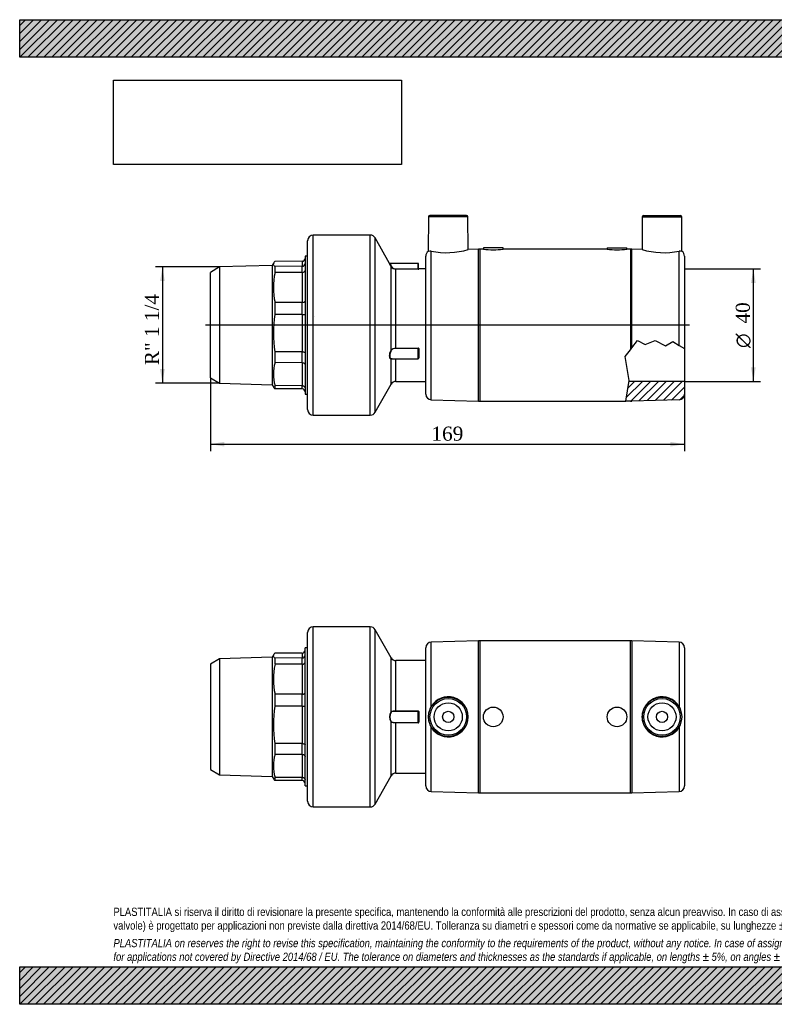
# Model space of a CAD drawing. Header units: millimetres. Extents: x 0 to 495, y 0 to 350.
# Tile 1 of 2: x 0 to 268, y 0 to 350. Entities that reach past the tile are written whole.
import ezdxf
from ezdxf.enums import TextEntityAlignment as Align
from ezdxf.lldxf.tags import DXFTag

# ---------------------------------------------------------------- set-up
doc = ezdxf.new("R2010")
doc.units = ezdxf.units.MM
doc.header["$LTSCALE"] = 1.666667
for name, color, linetype in [('Default', 7, 'Continuous'), ('DV3_Default', 7, 'Continuous'), ('IOM040C', 7, 'Continuous'), ('MP040C', 7, 'Continuous'), ('PARTE_PE_040', 7, 'Continuous')]:
    doc.layers.add(name, color=color, linetype=linetype)
doc.styles.add('SEACAD_Solid_Edge_ANSI1_Symbols', font='semeca1.ttf')
doc.styles.add('SEACAD_Times_New_Roman', font='times.ttf')
tags = doc.linetypes.add('CENTER2', pattern=[28.575, 19.05, -3.175, 3.175, -3.175]).pattern_tags.tags
tags[10:11] = [DXFTag(74, 4), DXFTag(75, 0), DXFTag(340, '0'), DXFTag(46, 0.0), DXFTag(50, 0.0), DXFTag(44, 0.0), DXFTag(45, 0.0)]
tags[8:9] = [DXFTag(74, 4), DXFTag(75, 0), DXFTag(340, '0'), DXFTag(46, 0.0), DXFTag(50, 0.0), DXFTag(44, 0.0), DXFTag(45, 0.0)]
tags[6:7] = [DXFTag(74, 4), DXFTag(75, 0), DXFTag(340, '0'), DXFTag(46, 0.0), DXFTag(50, 0.0), DXFTag(44, 0.0), DXFTag(45, 0.0)]
tags[4:5] = [DXFTag(74, 4), DXFTag(75, 0), DXFTag(340, '0'), DXFTag(46, 0.0), DXFTag(50, 0.0), DXFTag(44, 0.0), DXFTag(45, 0.0)]
doc.dimstyles.new('ANSImm', dxfattribs={"dimtxt": 5, "dimasz": 5, "dimexe": 2.5, "dimexo": 0, "dimgap": 1.25, "dimtad": 1, "dimdec": 0, "dimdsep": 46, "dimtxsty": 'SEACAD_Times_New_Roman', "dimblk1": '_SE_FILLED', "dimblk2": '_SE_FILLED', "dimsah": 1, "dimcen": 2.5, "dimazin": 0, "dimtfac": 0.85, "dimtdec": 3, "dimtofl": 0, "dimtmove": 0, "dimatfit": 3, "dimfxl": 1, "dimarcsym": 0})
picture_1 = doc.add_image_def('image1.jpg', size_in_pixel=(4302, 1260))

# ---------------------------------------------------------------- blocks, each defined once
blk = doc.blocks.new('SE')
at = {"layer": 'IOM040C', "color": 7, "linetype": 'Continuous'}
for p, q in [((101.49, 77.68), (101.49, 126.68)), ((102.39, 126.68), (101.49, 126.68)), ((71.09, 122.83), (67.79, 120.93)), ((89.79, 123.42), (71.09, 122.83)), ((71.09, 122.83), (71.09, 81.52)), ((90.32, 124.32), (89.79, 123.42)), ((89.79, 123.42), (89.79, 80.93)), ((100.5, 124.86), (90.78, 124.82)), ((100.5, 123.11), (90.78, 123.07)), ((90.78, 123.07), (90.78, 120.86)), ((100.5, 124.86), (100.5, 123.11)), ((100.5, 120.89), (100.5, 123.11)), ((67.79, 120.93), (67.79, 83.43)), ((100.5, 120.89), (90.78, 120.86)), ((100.5, 120.89), (100.5, 110.24)), ((100.5, 110.24), (90.78, 110.22)), ((90.78, 110.22), (90.78, 105.96)), ((100.5, 105.96), (100.5, 110.24)), ((100.5, 105.96), (90.78, 105.96)), ((100.5, 105.96), (100.5, 92.66)), ((90.78, 92.67), (90.78, 88.84)), ((100.5, 92.66), (90.78, 92.67)), ((100.5, 88.81), (100.5, 92.66)), ((100.5, 88.81), (90.78, 88.84)), ((100.5, 88.81), (100.5, 80.65)), ((67.79, 83.43), (71.09, 81.52)), ((71.09, 81.52), (89.79, 80.93)), ((89.79, 80.94), (90.32, 80.03)), ((90.78, 80.68), (90.78, 79.54)), ((100.5, 80.65), (90.78, 80.68)), ((100.5, 79.5), (100.5, 80.65)), ((100.5, 79.5), (90.78, 79.54)), ((101.49, 77.68), (102.39, 77.68))]:
    blk.add_line(p, q, dxfattribs=at)
for centre, radius, start, end in [((100.49, 125.86), 1.01, 270.562, 0.2974), ((100.51, 124.09), 0.986, 269.4447, 359.1898), ((114.91, 115.54), 24.7, 167.5726, 192.4274), ((128.62, 99.31), 38.42, 170.0416, 189.9584), ((100.73, 122.97), 17.02, 269.2258, 272.5792), ((104.87, 84.76), 14.66, 163.8484, 196.1516), ((100.49, 78.49), 1.01, 359.7026, 89.438)]:
    blk.add_arc(centre, radius, start, end, dxfattribs=at)
for points, knots in [([(90.78, 123.07), (90.4, 123.36), (90.2, 123.65), (90.2, 124.23), (90.4, 124.52), (90.78, 124.82)], [0, 0, 0, 0, 0.5, 0.5, 1, 1, 1, 1]), ([(100.5, 120.89), (100.63, 120.89), (100.76, 120.91), (101, 120.98), (101.11, 121.04), (101.3, 121.17), (101.37, 121.25), (101.47, 121.42), (101.49, 121.52), (101.49, 121.61)], [0, 0, 0, 0, 0.25, 0.25, 0.5, 0.5, 0.75, 0.75, 1, 1, 1, 1]), ([(100.5, 110.24), (100.63, 110.25), (100.76, 110.26), (101, 110.31), (101.11, 110.34), (101.3, 110.44), (101.37, 110.49), (101.47, 110.61), (101.49, 110.67), (101.49, 110.74)], [0, 0, 0, 0, 0.25, 0.25, 0.5, 0.5, 0.75, 0.75, 1, 1, 1, 1]), ([(100.5, 92.66), (100.63, 92.66), (100.76, 92.65), (101, 92.62), (101.11, 92.6), (101.3, 92.55), (101.37, 92.52), (101.47, 92.45), (101.49, 92.42), (101.49, 92.38)], [0, 0, 0, 0, 0.25, 0.25, 0.5, 0.5, 0.75, 0.75, 1, 1, 1, 1]), ([(100.5, 88.81), (100.63, 88.81), (100.76, 88.79), (101, 88.72), (101.11, 88.67), (101.3, 88.54), (101.37, 88.46), (101.47, 88.29), (101.49, 88.2), (101.49, 88.11)], [0, 0, 0, 0, 0.25, 0.25, 0.5, 0.5, 0.75, 0.75, 1, 1, 1, 1]), ([(100.5, 80.65), (100.63, 80.64), (100.76, 80.62), (101, 80.53), (101.11, 80.47), (101.3, 80.3), (101.37, 80.2), (101.47, 79.99), (101.49, 79.88), (101.49, 79.76)], [0, 0, 0, 0, 0.25, 0.25, 0.5, 0.5, 0.75, 0.75, 1, 1, 1, 1])]:
    blk.add_open_spline(points, degree=3, knots=knots, dxfattribs=at)
blk.add_open_spline([(90.31, 80.04), (90.41, 79.87), (90.57, 79.71), (90.78, 79.54)], degree=3, dxfattribs=at)
at = {"layer": 'MP040C', "color": 7, "linetype": 'Continuous'}
for p, q in [((144.39, 77.63), (144.39, 126.73)), ((163.13, 129.17), (146.34, 128.73)), ((146.34, 105.91), (146.34, 128.73)), ((163.13, 75.18), (163.13, 129.17)), ((163.66, 129.18), (163.66, 75.18)), ((217.13, 129.18), (163.66, 129.18)), ((217.13, 75.18), (217.13, 129.18)), ((217.66, 129.17), (217.66, 75.18)), ((234.45, 128.73), (217.66, 129.17)), ((234.45, 128.73), (234.45, 105.91)), ((236.39, 126.73), (236.39, 77.63)), ((146.34, 75.63), (146.34, 98.44)), ((234.45, 98.44), (234.45, 75.63)), ((146.34, 75.63), (163.13, 75.18)), ((163.66, 75.18), (217.13, 75.18)), ((217.66, 75.18), (234.45, 75.63))]:
    blk.add_line(p, q, dxfattribs=at)
for centre, radius in [((152.39, 102.18), 7), ((152.39, 102.18), 6.5), ((228.39, 102.18), 7), ((228.39, 102.18), 6.5), ((152.39, 102.18), 5), ((168.39, 102.18), 3.5), ((212.39, 102.18), 3.5), ((228.39, 102.18), 5), ((152.39, 102.18), 2), ((228.39, 102.18), 2)]:
    blk.add_circle(centre, radius, dxfattribs=at)
for centre, radius, start, end in [((146.39, 126.73), 2, 91.5074, 180), ((163.66, 109.18), 20, 90, 91.5074), ((217.13, 109.18), 20, 88.4926, 90), ((234.39, 126.73), 2, 0, 88.4926), ((152.39, 102.18), 7.11, 211.6714, 148.3286), ((228.4, 102.18), 7.11, 31.6714, 328.3286), ((152.39, 102.18), 7.11, 148.3236, 211.6764), ((228.4, 102.18), 7.11, 328.3236, 31.6764), ((146.39, 77.63), 2, 180, 268.4926), ((234.39, 77.63), 2, 271.5074, 0), ((163.66, 95.18), 20, 268.4926, 270), ((217.13, 95.18), 20, 270, 271.5074)]:
    blk.add_arc(centre, radius, start, end, dxfattribs=at)
at = {"layer": 'PARTE_PE_040', "color": 7, "linetype": 'Continuous'}
for p, q in [((104.39, 70.18), (104.39, 134.18)), ((124.65, 134.18), (104.39, 134.18)), ((124.65, 70.18), (124.65, 134.18)), ((126.39, 71.19), (126.39, 133.16)), ((132.05, 123.19), (126.39, 133.16)), ((102.39, 72.18), (102.39, 132.18)), ((132.05, 103.97), (132.05, 123.19)), ((133.79, 104.26), (133.79, 122.18)), ((144.39, 122.18), (133.79, 122.18)), ((133.79, 104.26), (141.69, 104.26)), ((133.79, 104.18), (133.79, 104.26)), ((141.69, 104.18), (133.79, 104.18)), ((141.69, 104.18), (141.69, 104.26)), ((141.69, 100.18), (141.69, 104.18)), ((141.79, 104.07), (141.79, 100.28)), ((141.89, 104.06), (141.89, 100.29)), ((132.05, 81.16), (132.05, 100.38)), ((133.79, 100.18), (141.69, 100.18)), ((133.79, 100.09), (133.79, 100.18)), ((141.69, 100.09), (133.79, 100.09)), ((133.79, 82.18), (133.79, 100.09)), ((141.69, 100.09), (141.69, 100.18)), ((126.39, 71.19), (132.05, 81.16)), ((133.79, 82.18), (144.39, 82.18)), ((104.39, 70.18), (124.65, 70.18))]:
    blk.add_line(p, q, dxfattribs=at)
for centre, radius, start, end in [((104.39, 132.18), 2, 90, 180), ((124.65, 132.18), 2, 29.5757, 90), ((133.79, 124.18), 2, 209.5757, 270), ((134.81, 102.18), 3.29, 146.9508, 213.0492), ((134.63, 102.18), 3.02, 145.4711, 214.5289), ((141.69, 104.06), 0.2, 359.9438, 89.9792), ((141.69, 104.07), 0.101, 359.5591, 89.6653), ((141.69, 100.29), 0.2, 270.0208, 0.0561), ((141.69, 100.28), 0.101, 270.3596, 0.416), ((133.79, 80.18), 2, 90, 150.4243), ((104.39, 72.18), 2, 180, 270), ((124.65, 72.18), 2, 270, 330.4243)]:
    blk.add_arc(centre, radius, start, end, dxfattribs=at)
for centre, major_axis, ratio, start_param, end_param in [((132.14, 103.97), (-0.0748, 0.0664), 0.777976, 0.899009, 2.17528), ((141.89, 104.07), (-0.1, 0), 0.094367, 0, 1.570796), ((132.14, 100.38), (-0.0748, -0.0664), 0.777976, 4.107905, 5.384177), ((141.89, 100.28), (-0.1, 0), 0.094367, 4.712389, 6.283185)]:
    blk.add_ellipse(centre, major_axis=major_axis, ratio=ratio, start_param=start_param, end_param=end_param, dxfattribs=at)
for points in [[(132.05, 103.97), (132.13, 104.05), (132.23, 104.11), (132.47, 104.2), (132.61, 104.22), (132.92, 104.25), (133.08, 104.26), (133.43, 104.26), (133.61, 104.26), (133.79, 104.26)], [(133.79, 104.18), (133.62, 104.18), (133.45, 104.17), (133.13, 104.17), (132.97, 104.16), (132.68, 104.13), (132.54, 104.11), (132.31, 104.03), (132.21, 103.97), (132.14, 103.89)], [(133.79, 100.09), (133.61, 100.09), (133.43, 100.09), (133.08, 100.1), (132.91, 100.1), (132.61, 100.13), (132.47, 100.16), (132.23, 100.24), (132.13, 100.3), (132.05, 100.38)], [(132.14, 100.47), (132.21, 100.39), (132.31, 100.33), (132.54, 100.25), (132.67, 100.22), (132.97, 100.19), (133.12, 100.19), (133.45, 100.18), (133.62, 100.18), (133.79, 100.18)]]:
    blk.add_open_spline(points, degree=3, knots=[0, 0, 0, 0, 0.25, 0.25, 0.5, 0.5, 0.75, 0.75, 1, 1, 1, 1], dxfattribs=at)
blk = doc.blocks.new('SE2')
at = {"layer": 'MP040C', "linetype": 'Continuous'}
h = blk.add_hatch(dxfattribs=at)
h.set_pattern_fill('LINE', scale=0.62992, angle=45, style=0)
edge = h.paths.add_edge_path()
edge.add_line((215.56, 214.43), (217.13, 214.43))
edge.add_arc((217.13, 234.43), 20, 270, 271.5074)
edge.add_line((217.66, 214.44), (234.45, 214.88))
edge.add_arc((234.39, 216.88), 2, 271.5074, 360)
edge.add_line((236.39, 216.88), (236.39, 221.43))
edge.add_line((236.39, 221.43), (216.67, 221.43))
edge.add_line((216.67, 221.43), (215.56, 214.43))
at = {"layer": 'DV3_Default', "color": 7, "linetype": 'CENTER2'}
blk.add_line((238.14, 241.43), (66.04, 241.43), dxfattribs=at)
at = {"layer": 'IOM040C', "color": 7, "linetype": 'Continuous'}
for p, q in [((89.79, 262.67), (71.09, 262.09)), ((90.31, 263.57), (89.79, 262.67)), ((89.79, 262.67), (89.79, 220.19)), ((100.5, 264.11), (90.78, 264.07)), ((100.5, 264.11), (100.5, 262.36)), ((101.49, 265.93), (101.49, 216.93)), ((102.39, 265.93), (101.49, 265.93)), ((71.09, 262.09), (67.79, 260.18)), ((67.79, 222.68), (67.79, 260.18)), ((71.09, 262.09), (71.09, 220.78)), ((100.5, 262.36), (90.78, 262.32)), ((90.78, 262.32), (90.78, 260.11)), ((100.5, 260.14), (90.78, 260.11)), ((100.5, 260.14), (100.5, 262.36)), ((100.5, 260.14), (100.5, 249.5)), ((100.5, 249.5), (90.78, 249.48)), ((90.78, 249.48), (90.78, 245.21)), ((100.5, 245.21), (100.5, 249.5)), ((100.5, 245.21), (90.78, 245.21)), ((100.5, 245.21), (100.5, 231.91)), ((100.5, 231.91), (90.78, 231.92)), ((90.78, 231.92), (90.78, 228.1)), ((100.5, 228.07), (100.5, 231.91)), ((100.5, 228.07), (90.78, 228.1)), ((100.5, 228.07), (100.5, 219.9)), ((67.79, 222.68), (71.09, 220.78)), ((71.09, 220.78), (89.79, 220.19)), ((89.79, 220.19), (90.31, 219.29)), ((100.5, 219.9), (90.78, 219.94)), ((90.78, 219.94), (90.78, 218.79)), ((100.5, 218.75), (90.78, 218.79)), ((100.5, 218.75), (100.5, 219.9)), ((101.49, 216.93), (102.39, 216.93))]:
    blk.add_line(p, q, dxfattribs=at)
for centre, radius, start, end in [((100.49, 265.12), 1.01, 270.5635, 0.296), ((100.51, 263.35), 0.986, 269.4418, 359.1928), ((114.91, 254.79), 24.7, 167.5726, 192.4274), ((128.62, 238.57), 38.42, 170.0416, 189.9584), ((100.73, 261.87), 16.66, 269.19, 272.6151), ((104.87, 224.02), 14.66, 163.8484, 196.1516), ((100.49, 217.74), 1.01, 359.704, 89.4365)]:
    blk.add_arc(centre, radius, start, end, dxfattribs=at)
for points in [[(90.78, 262.32), (90.4, 262.61), (90.2, 262.9), (90.2, 263.48), (90.4, 263.78), (90.78, 264.07)], [(100.5, 260.14), (100.76, 260.14), (101.02, 260.22), (101.39, 260.49), (101.49, 260.68), (101.49, 260.87)], [(100.5, 249.5), (100.76, 249.5), (101.02, 249.55), (101.39, 249.73), (101.49, 249.86), (101.49, 249.99)], [(100.5, 231.91), (100.76, 231.91), (101.02, 231.88), (101.39, 231.78), (101.49, 231.7), (101.49, 231.63)], [(100.5, 228.07), (100.76, 228.06), (101.02, 227.99), (101.39, 227.73), (101.49, 227.54), (101.49, 227.36)], [(100.5, 219.9), (100.76, 219.9), (101.02, 219.8), (101.39, 219.47), (101.49, 219.24), (101.49, 219.02)]]:
    blk.add_open_spline(points, degree=3, knots=[0, 0, 0, 0, 0.5, 0.5, 1, 1, 1, 1], dxfattribs=at)
blk.add_open_spline([(90.31, 219.29), (90.41, 219.13), (90.57, 218.96), (90.78, 218.79)], degree=3, dxfattribs=at)
at = {"layer": 'MP040C', "color": 7, "linetype": 'Continuous'}
for p, q in [((158.9, 280.43), (145.89, 280.43)), ((221.89, 280.43), (234.9, 280.43)), ((145.39, 279.94), (145.28, 267.65)), ((159.4, 279.94), (145.39, 279.94)), ((159.5, 268.33), (159.4, 279.94)), ((221.39, 279.94), (221.29, 268.33)), ((221.39, 279.94), (235.4, 279.94)), ((235.5, 267.65), (235.4, 279.94)), ((146.34, 214.88), (146.34, 267.72)), ((163.13, 268.42), (159.5, 268.33)), ((163.13, 214.44), (163.13, 268.42)), ((163.66, 268.43), (163.66, 214.43)), ((164.9, 268.43), (163.66, 268.43)), ((171.89, 268.93), (164.89, 268.93)), ((164.89, 268.93), (164.89, 268.43)), ((171.89, 268.43), (171.89, 268.93)), ((208.9, 268.43), (171.89, 268.43)), ((208.89, 268.93), (215.89, 268.93)), ((208.89, 268.93), (208.89, 268.43)), ((215.89, 268.43), (215.89, 268.93)), ((217.13, 268.43), (215.89, 268.43)), ((217.13, 268.43), (217.13, 232.68)), ((217.66, 233.36), (217.66, 268.42)), ((221.29, 268.33), (217.66, 268.42)), ((234.45, 234.24), (234.45, 267.72)), ((144.39, 216.88), (144.39, 265.98)), ((236.39, 265.98), (236.39, 233.08)), ((217.66, 233.36), (219.68, 235.99)), ((219.68, 235.99), (222.4, 234.6)), ((222.4, 234.6), (225.93, 235.99)), ((225.93, 235.99), (229.6, 234.08)), ((229.6, 234.08), (232.21, 235.57)), ((232.21, 235.57), (234.45, 234.24)), ((215.25, 230.26), (217.13, 232.68)), ((217.13, 232.68), (217.66, 233.36)), ((234.45, 234.24), (236.39, 233.08)), ((236.39, 233.08), (236.39, 221.43)), ((216.72, 221.73), (215.25, 230.26)), ((215.56, 214.43), (216.72, 221.73)), ((236.39, 221.43), (216.67, 221.43)), ((236.39, 221.43), (236.39, 216.88)), ((146.34, 214.88), (163.13, 214.44)), ((163.66, 214.43), (215.56, 214.43)), ((217.13, 214.43), (215.56, 214.43)), ((234.45, 214.88), (217.66, 214.44))]:
    blk.add_line(p, q, dxfattribs=at)
for centre, radius, start, end in [((145.89, 279.93), 0.5, 90, 179.5), ((158.9, 279.93), 0.5, 0.5, 90), ((221.89, 279.93), 0.5, 90, 179.5), ((234.9, 279.93), 0.5, 0.5, 90), ((146.39, 265.98), 2, 123.7356, 180), ((145.93, 265.96), 1.81, 76.8446, 111.0426), ((151.72, 293.8), 26.63, 258.3337, 286.9742), ((163.66, 248.43), 20, 90, 91.5074), ((168.39, 295.21), 27.01, 262.5535, 277.4465), ((212.39, 295.21), 27.01, 262.5535, 277.4465), ((217.13, 248.43), 20, 88.4926, 90), ((229.06, 293.81), 26.64, 253.0344, 281.6577), ((234.86, 265.96), 1.81, 68.9574, 103.1554), ((234.39, 265.98), 2, 0, 56.2637), ((146.39, 216.88), 2, 180, 268.4926), ((163.66, 234.43), 20, 268.4926, 270), ((217.13, 234.43), 20, 270, 271.5074), ((234.39, 216.88), 2, 271.5074, 0)]:
    blk.add_arc(centre, radius, start, end, dxfattribs=at)
at = {"layer": 'PARTE_PE_040', "color": 7, "linetype": 'Continuous'}
for p, q in [((104.39, 209.43), (104.39, 273.43)), ((124.65, 273.43), (104.39, 273.43)), ((124.65, 209.43), (124.65, 273.43)), ((102.39, 211.43), (102.39, 271.43)), ((126.39, 210.44), (126.39, 272.42)), ((131.52, 263.38), (126.39, 272.42)), ((141.69, 263.33), (131.61, 263.33)), ((141.69, 261.42), (141.69, 263.33)), ((141.79, 261.44), (141.79, 263.23)), ((132.05, 232.52), (132.05, 262.37)), ((133.79, 261.42), (141.69, 261.42)), ((133.79, 261.32), (133.79, 261.42)), ((141.69, 261.32), (133.79, 261.32)), ((133.79, 233.29), (133.79, 261.32)), ((141.69, 261.32), (141.69, 261.42)), ((141.89, 261.34), (141.89, 261.43)), ((144.39, 261.43), (141.89, 261.43)), ((133.79, 233.29), (141.69, 233.29)), ((133.79, 233.17), (133.79, 233.29)), ((141.69, 233.17), (133.79, 233.17)), ((141.69, 233.17), (141.69, 233.29)), ((141.69, 229.48), (141.69, 233.17)), ((141.79, 233.07), (141.79, 229.58)), ((141.89, 233.11), (141.89, 229.84)), ((132.05, 220.42), (132.05, 229.41)), ((132.16, 229.48), (141.69, 229.48)), ((133.79, 221.43), (133.79, 229.48)), ((133.79, 221.43), (144.39, 221.43)), ((126.39, 210.44), (132.05, 220.42)), ((104.39, 209.43), (124.65, 209.43))]:
    blk.add_line(p, q, dxfattribs=at)
for centre, radius, start, end in [((104.39, 271.43), 2, 90, 180), ((124.65, 271.43), 2, 29.5757, 90), ((131.61, 263.43), 0.1, 207.1735, 270.3545), ((141.69, 263.23), 0.1, 0, 90), ((133.79, 263.29), 1.97, 207.9269, 270.059), ((133.77, 263.3), 1.88, 209.7328, 270.5937), ((141.89, 261.53), 0.1, 180, 270), ((104.79, 2724.35), 2479.92, 269.99985, 270), ((141.7, 233.1), 0.192, 2.6131, 92.3334), ((141.69, 233.07), 0.0999, 359.9245, 90.0829), ((141.69, 229.58), 0.1, 270, 0), ((133.79, 219.43), 2, 90, 150.4243), ((104.39, 211.43), 2, 180, 270), ((124.65, 211.43), 2, 270, 330.4243)]:
    blk.add_arc(centre, radius, start, end, dxfattribs=at)
for centre, major_axis, ratio, start_param, end_param in [((132.14, 262.42), (-0.0881, -0.0473), 0.469831, 0.047739, 1.32401), ((141.89, 261.44), (-0.1, 0), 0.995537, 0, 1.570796), ((132.14, 232.5), (-0.0886, 0.0464), 0.438832, 0.520601, 1.796873), ((141.89, 233.07), (-0.1, 0), 0.416044, 4.712389, 6.283185), ((132.14, 229.38), (0.0043, 0.0999), 0.908663, 0.047182, 1.323453), ((141.89, 229.78), (-0.1, 0), 0.579493, 4.712389, 6.283185)]:
    blk.add_ellipse(centre, major_axis=major_axis, ratio=ratio, start_param=start_param, end_param=end_param, dxfattribs=at)
for points, knots in [([(132.05, 262.37), (131.9, 262.66), (131.76, 262.92), (131.57, 263.28), (131.52, 263.38), (131.52, 263.38)], [0, 0, 0, 0, 0.25, 0.25, 0.4992317, 0.4992317, 0.4992317, 0.4992317]), ([(131.61, 263.33), (131.61, 263.33), (131.66, 263.23), (131.85, 262.89), (131.98, 262.64), (132.14, 262.36)], [0.5007721, 0.5007721, 0.5007721, 0.5007721, 0.75, 0.75, 1, 1, 1, 1]), ([(141.69, 261.42), (141.7, 261.42), (141.71, 261.42), (141.71, 261.42), (141.72, 261.42), (141.74, 261.42), (141.74, 261.42), (141.75, 261.42), (141.76, 261.42), (141.77, 261.43), (141.78, 261.43), (141.78, 261.43), (141.79, 261.43), (141.79, 261.44), (141.79, 261.44), (141.79, 261.44)], [0, 0, 0, 0, 0.13049, 0.13049, 0.13049, 0.342558, 0.342558, 0.342558, 0.558838, 0.558838, 0.558838, 0.778588, 0.778588, 0.778588, 1, 1, 1, 1]), ([(141.69, 261.32), (141.75, 261.32), (141.8, 261.32), (141.87, 261.33), (141.89, 261.34), (141.89, 261.34)], [0, 0, 0, 0, 0.5, 0.5, 1, 1, 1, 1]), ([(132.05, 229.41), (131.9, 229.42), (131.76, 229.51), (131.57, 229.87), (131.52, 230.13), (131.52, 230.78), (131.58, 231.16), (131.76, 231.87), (131.9, 232.22), (132.05, 232.52)], [0, 0, 0, 0, 0.25, 0.25, 0.5, 0.5, 0.75, 0.75, 1, 1, 1, 1]), ([(132.14, 232.45), (131.98, 232.16), (131.85, 231.83), (131.66, 231.15), (131.61, 230.8), (131.61, 230.17), (131.66, 229.92), (131.85, 229.57), (131.98, 229.49), (132.14, 229.48)], [0, 0, 0, 0, 0.25, 0.25, 0.5, 0.5, 0.75, 0.75, 1, 1, 1, 1]), ([(132.05, 232.52), (132.21, 232.8), (132.46, 233), (133.07, 233.24), (133.43, 233.29), (133.79, 233.29)], [0, 0, 0, 0, 0.5, 0.5, 1, 1, 1, 1]), ([(133.79, 233.17), (133.45, 233.17), (133.11, 233.12), (132.53, 232.9), (132.29, 232.72), (132.14, 232.45)], [0, 0, 0, 0, 0.5, 0.5, 1, 1, 1, 1]), ([(141.79, 229.7), (141.81, 229.71), (141.82, 229.72), (141.87, 229.76), (141.89, 229.8), (141.89, 229.84)], [0.3330433, 0.3330433, 0.3330433, 0.3330433, 0.5, 0.5, 1, 1, 1, 1])]:
    blk.add_open_spline(points, degree=3, knots=knots, dxfattribs=at)
for points in [[(132.44, 229.48), (132.28, 229.44), (132.15, 229.41), (132.05, 229.41)], [(132.14, 229.48), (132.15, 229.48), (132.15, 229.48), (132.16, 229.48)]]:
    blk.add_open_spline(points, degree=3, dxfattribs=at)
blk = doc.blocks.new('GDimGGroup')
at = {"layer": 'Default', "linetype": 'Continuous'}
for points in [[(261.71, 256.43), (260.87, 261.43), (260.04, 256.43)], [(261.71, 226.43), (260.04, 226.43), (260.87, 221.43)]]:
    blk.add_hatch(color=7, dxfattribs=at).paths.add_polyline_path(points)
at = {"layer": 'Default', "color": 7, "linetype": 'Continuous'}
for p, q in [((236.39, 261.43), (263.37, 261.43)), ((260.87, 221.43), (260.87, 261.43)), ((236.39, 221.43), (263.37, 221.43))]:
    blk.add_line(p, q, dxfattribs=at)
for s, style, p in [('40', 'SEACAD_Times_New_Roman', (254.62, 241.99)), ('O', 'SEACAD_Solid_Edge_ANSI1_Symbols', (254.62, 233.29))]:
    blk.add_text(s, height=5, rotation=90, dxfattribs=dict(at, style=style)).set_placement(p, align=Align.TOP_LEFT)
blk = doc.blocks.new('DMBLK13')
at = {"layer": 'Default', "linetype": 'Continuous'}
for points in [[(72.79, 198.27), (72.79, 199.94), (67.79, 199.11)], [(231.39, 198.27), (236.39, 199.11), (231.39, 199.94)]]:
    blk.add_hatch(color=7, dxfattribs=at).paths.add_polyline_path(points)
at = {"layer": 'Default', "color": 7, "linetype": 'Continuous'}
for p, q in [((67.79, 222.68), (67.79, 196.61)), ((236.39, 221.43), (236.39, 196.61)), ((67.79, 199.11), (236.39, 199.11))]:
    blk.add_line(p, q, dxfattribs=at)
at = {"layer": 'Default', "color": 7, "linetype": 'Continuous', "style": 'SEACAD_Times_New_Roman'}
blk.add_text('169', height=5, dxfattribs=at).set_placement((146.41, 205.36), align=Align.TOP_LEFT)
blk = doc.blocks.new('_SE_FILLED')
at = {"color": 0}
blk.add_line((0, 0), (-1, 0), dxfattribs=at)
blk.add_solid([(0, 0), (-1, -0.1665), (-1, 0.1665), (0, 0)], dxfattribs=at)
blk = doc.blocks.new('GDimGGroup1')
at = {"layer": 'Default', "linetype": 'Continuous'}
for points in [[(49.92, 257.09), (51.59, 257.09), (50.75, 262.09)], [(49.92, 225.78), (50.75, 220.78), (51.59, 225.78)]]:
    blk.add_hatch(color=7, dxfattribs=at).paths.add_polyline_path(points)
at = {"layer": 'Default', "color": 7, "linetype": 'Continuous'}
for p, q in [((71.09, 262.09), (48.25, 262.09)), ((50.75, 262.09), (50.75, 220.78)), ((71.09, 220.78), (48.25, 220.78))]:
    blk.add_line(p, q, dxfattribs=at)
at = {"layer": 'Default', "color": 7, "linetype": 'Continuous', "style": 'SEACAD_Times_New_Roman'}
blk.add_text('R" 1 1/4', height=5, rotation=90, dxfattribs=at).set_placement((44.5, 227.18), align=Align.TOP_LEFT)

msp = doc.modelspace()

# ---------------------------------------------------------------- hatches: boundary and pattern name
at = {"layer": 'Default', "linetype": 'Continuous'}
h = msp.add_hatch(dxfattribs=at)
h.set_pattern_fill('LINE', scale=0.62992, angle=45, style=0)
h.paths.add_polyline_path([(495, 336.67), (495, 350), (0, 350), (0, 336.67)])
for points in [[(495, 336.67), (495, 350), (0, 350), (0, 336.67)], [(495, 0), (495, 13.33), (0, 13.33), (0, 0)]]:
    msp.add_hatch(color=7, dxfattribs=at).paths.add_polyline_path(points)
h = msp.add_hatch(dxfattribs=at)
h.set_pattern_fill('LINE', scale=0.62992, angle=45, style=0)
h.paths.add_polyline_path([(495, 0), (495, 13.33), (0, 13.33), (0, 0)])

# ---------------------------------------------------------------- linework, layer by layer
at = {"layer": 'Default', "color": 7, "linetype": 'Continuous'}
for p, q in [((0, 350), (495, 350)), ((0, 336.67), (0, 350)), ((495, 336.67), (0, 336.67)), ((0, 13.33), (495, 13.33)), ((0, 0), (0, 13.33)), ((495, 0), (0, 0))]:
    msp.add_line(p, q, dxfattribs=at)

# ---------------------------------------------------------------- block references
at = {"layer": 'Default'}
for name in ['SE2', 'GDimGGroup1', 'GDimGGroup', 'SE']:
    msp.add_blockref(name, (0, 0), dxfattribs=at)

# ---------------------------------------------------------------- texts
at = {"layer": 'Default', "insert": (33.33, 34.34), "char_height": 2.91667, "width": 428.3333, "attachment_point": 1}
msp.add_mtext("{\\fArial Narrow|b0||i0||c0|p34;\\C7;\\H2.916666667;\\W1.;PLASTITALIA si riserva il diritto di revisionare la presente specifica, mantenendo la conformità alle prescrizioni del prodotto, senza alcun preavviso. In caso di assegnazione d'ordine si riserva di compiere una più dettagliata analisi tecnico/qualitativa. Il presente prodotto (ad esclusione delle \\P}{\\fArial Narrow|b0||i0||c0|p34;\\C7;\\H2.916666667;\\W1.;valvole) è progettato per applicazioni non previste dalla direttiva 2014/68/EU. Tolleranza su diametri e spessori come da normative se applicabile, su lunghezze ±5%, su angoli ±2°, se non diversamente specificato.\\P}{\\fArial Narrow|b0||i0||c0|p34;\\C7;\\H0.8333333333;\\W1.;   \\P}{\\fArial Narrow|b0||i1||c0|p34;\\C7;\\H2.916666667;\\W1.;PLASTITALIA on reserves the right to revise this specification, maintaining the conformity to the requirements of the product, without any notice. In case of assignation of order on will reserve to make a more detailed analysis technical/qualitative. This product (excluding valves) is designed \\P}{\\fArial Narrow|b0||i1||c0|p34;\\C7;\\H2.916666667;\\W1.;for applications not covered by Directive 2014/68 / EU. The tolerance on diameters and thicknesses as the standards if applicable, on lengths ± 5%, on angles ± 2 °, unless otherwise indicated.\\P}", dxfattribs=at)

# ---------------------------------------------------------------- dimensions: what is measured, and where the dimension line sits
at = {"layer": 'Default', "color": 7, "linetype": 'Continuous'}
dim = msp.add_linear_dim(base=(236.39, 199.11), p1=(67.79, 222.68), p2=(236.39, 221.43), text='\\A1;<>', dimstyle='ANSImm', dxfattribs=at)
dim.commit()
dim.dimension.update_dxf_attribs({"geometry": 'DMBLK13', "text_midpoint": (152.09, 199.11), "dimtype": 160})

# ---------------------------------------------------------------- pictures from other files: only their frames are drawn
image = msp.add_image(picture_1, insert=(33.33, 298.51), size_in_units=(102.43, 30))
image.dxf.flags = 7

doc.saveas('drawing.dxf')
